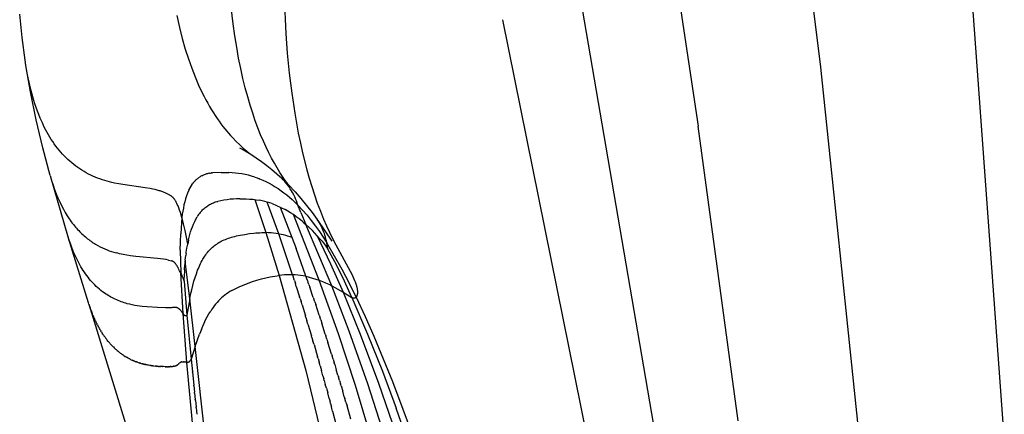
# Model space of a CAD drawing. Header units: millimetres. Extents: x 0 to 547, y 0 to 799.
# Tile 5 of 15: x 0 to 126, y 566 to 616. Entities that reach past the tile are written whole.
import ezdxf

# ---------------------------------------------------------------- set-up
doc = ezdxf.new("R2010")
doc.units = ezdxf.units.MM
doc.header["$MEASUREMENT"] = 0
doc.layers.add('Crea2D$visibili$tangenti', color=7, linetype='Continuous', true_color=0x000000)

msp = doc.modelspace()

# ---------------------------------------------------------------- linework, layer by layer
at = {"layer": 'Crea2D$visibili$tangenti'}
for p, q in [((96.72, 654.91), (102.25, 609.78)), ((81.06, 639.64), (86.69, 602.29)), ((69.7, 629.97), (81.59, 560.74)), ((121.26, 621.91), (125.64, 562.09)), ((33.94, 619.12), (34.19, 614.07)), ((27.48, 615.28), (27.09, 618.53)), ((0.62, 613.57), (0.32, 616.53)), ((20.31, 616.34), (20.65, 614.84)), ((74.21, 554.58), (61.81, 615.83)), ((20.65, 614.84), (21.01, 613.42)), ((27.7, 613.76), (27.48, 615.28)), ((34.19, 614.07), (34.38, 611.56)), ((1, 610.69), (0.62, 613.57)), ((21.01, 613.42), (21.39, 612.09)), ((27.94, 612.31), (27.7, 613.76)), ((21.39, 612.09), (21.8, 610.83)), ((28.19, 610.93), (27.94, 612.31)), ((34.38, 611.56), (34.63, 609.04)), ((1.15, 609.74), (1, 610.69)), ((21.8, 610.83), (22.21, 609.65)), ((28.46, 609.61), (28.19, 610.93)), ((1.69, 606.64), (1.06, 610.23)), ((1.32, 608.8), (1.15, 609.74)), ((22.21, 609.65), (22.65, 608.54)), ((28.74, 608.35), (28.46, 609.61)), ((102.25, 609.78), (106.94, 564.54)), ((1.51, 607.87), (1.32, 608.8)), ((1.73, 606.94), (1.51, 607.87)), ((22.65, 608.54), (23.1, 607.5)), ((29.04, 607.16), (28.74, 608.35)), ((34.63, 609.04), (34.95, 606.48)), ((2.43, 603.07), (1.69, 606.64)), ((1.98, 606.01), (1.73, 606.94)), ((23.1, 607.5), (23.55, 606.52)), ((29.34, 606.02), (29.04, 607.16)), ((2.12, 605.55), (1.98, 606.01)), ((2.26, 605.1), (2.12, 605.55)), ((23.55, 606.52), (23.79, 606.06)), ((23.79, 606.06), (24.02, 605.62)), ((24.02, 605.62), (24.26, 605.18)), ((29.66, 604.95), (29.34, 606.02)), ((34.95, 606.48), (35.33, 603.92)), ((2.41, 604.65), (2.26, 605.1)), ((2.58, 604.2), (2.41, 604.65)), ((2.75, 603.75), (2.58, 604.2)), ((24.26, 605.18), (24.49, 604.77)), ((24.49, 604.77), (24.73, 604.37)), ((24.73, 604.37), (24.97, 603.98)), ((29.98, 603.92), (29.66, 604.95)), ((3.26, 599.52), (2.43, 603.07)), ((2.93, 603.31), (2.75, 603.75)), ((3.21, 602.68), (2.93, 603.31)), ((24.97, 603.98), (25.22, 603.61)), ((25.22, 603.61), (25.46, 603.25)), ((25.46, 603.25), (25.7, 602.9)), ((25.7, 602.9), (25.94, 602.57)), ((30.31, 602.96), (29.98, 603.92)), ((30.65, 602.04), (30.31, 602.96)), ((35.33, 603.92), (35.78, 601.38)), ((3.35, 602.37), (3.21, 602.68)), ((3.5, 602.07), (3.35, 602.37)), ((3.66, 601.76), (3.5, 602.07)), ((3.82, 601.46), (3.66, 601.76)), ((25.94, 602.57), (26.18, 602.25)), ((26.18, 602.25), (26.43, 601.94)), ((26.43, 601.94), (26.67, 601.65)), ((26.67, 601.65), (26.91, 601.36)), ((30.99, 601.18), (30.65, 602.04)), ((91.75, 564.75), (86.69, 602.29)), ((3.99, 601.17), (3.82, 601.46)), ((4.16, 600.87), (3.99, 601.17)), ((4.34, 600.58), (4.16, 600.87)), ((4.53, 600.3), (4.34, 600.58)), ((4.72, 600.02), (4.53, 600.3)), ((26.91, 601.36), (27.15, 601.09)), ((27.15, 601.09), (27.39, 600.83)), ((27.39, 600.83), (27.86, 600.33)), ((27.86, 600.33), (28.32, 599.88)), ((31.34, 600.36), (30.99, 601.18)), ((31.69, 599.59), (31.34, 600.36)), ((35.78, 601.38), (36.05, 600.12)), ((4.21, 595.99), (3.26, 599.52)), ((4.92, 599.74), (4.72, 600.02)), ((5.13, 599.47), (4.92, 599.74)), ((5.34, 599.21), (5.13, 599.47)), ((5.56, 598.95), (5.34, 599.21)), ((28.29, 599.52), (29.01, 599.12)), ((28.32, 599.88), (28.78, 599.46)), ((28.78, 599.46), (29.22, 599.08)), ((29.01, 599.12), (29.72, 598.69)), ((29.22, 599.08), (29.65, 598.73)), ((32.04, 598.87), (31.69, 599.59)), ((36.05, 600.12), (36.33, 598.86)), ((5.79, 598.7), (5.56, 598.95)), ((6.01, 598.47), (5.79, 598.7)), ((6.24, 598.24), (6.01, 598.47)), ((6.47, 598.02), (6.24, 598.24)), ((6.71, 597.81), (6.47, 598.02)), ((6.95, 597.6), (6.71, 597.81)), ((29.72, 598.69), (30.42, 598.24)), ((30.42, 598.24), (31.11, 597.77)), ((31.11, 597.77), (31.77, 597.28)), ((32.39, 598.19), (32.04, 598.87)), ((32.74, 597.55), (32.39, 598.19)), ((36.33, 598.86), (36.87, 596.71)), ((7.2, 597.4), (6.95, 597.6)), ((7.45, 597.2), (7.2, 597.4)), ((7.71, 597.01), (7.45, 597.2)), ((7.97, 596.83), (7.71, 597.01)), ((8.24, 596.66), (7.97, 596.83)), ((8.52, 596.49), (8.24, 596.66)), ((31.77, 597.28), (32.42, 596.76)), ((32.42, 596.76), (33.06, 596.22)), ((33.09, 596.95), (32.74, 597.55)), ((33.44, 596.38), (33.09, 596.95)), ((36.87, 596.71), (37.17, 595.64)), ((4.21, 595.99), (4.39, 595.37)), ((6.45, 588.29), (4.27, 595.77)), ((4.39, 595.37), (4.58, 594.77)), ((8.79, 596.33), (8.52, 596.49)), ((9.07, 596.18), (8.79, 596.33)), ((9.36, 596.04), (9.07, 596.18)), ((9.65, 595.9), (9.36, 596.04)), ((9.94, 595.78), (9.65, 595.9)), ((10.24, 595.66), (9.94, 595.78)), ((10.54, 595.55), (10.24, 595.66)), ((10.84, 595.44), (10.54, 595.55)), ((11.14, 595.35), (10.84, 595.44)), ((11.45, 595.26), (11.14, 595.35)), ((11.76, 595.18), (11.45, 595.26)), ((22.56, 595.24), (22.6, 595.28)), ((22.62, 595.3), (22.6, 595.28)), ((22.62, 595.3), (22.68, 595.37)), ((22.68, 595.37), (22.75, 595.44)), ((22.75, 595.44), (22.83, 595.5)), ((22.83, 595.5), (22.9, 595.57)), ((22.9, 595.57), (22.98, 595.63)), ((22.98, 595.63), (23.06, 595.69)), ((23.06, 595.69), (23.14, 595.74)), ((23.14, 595.74), (23.22, 595.8)), ((23.29, 595.84), (23.22, 595.8)), ((23.37, 595.89), (23.29, 595.84)), ((23.45, 595.93), (23.37, 595.89)), ((23.52, 595.97), (23.45, 595.93)), ((23.6, 596), (23.52, 595.97)), ((23.6, 596), (23.61, 596)), ((23.7, 596.05), (23.61, 596)), ((23.8, 596.08), (23.7, 596.05)), ((23.91, 596.12), (23.8, 596.09)), ((23.8, 596.08), (23.8, 596.09)), ((24.01, 596.16), (23.91, 596.12)), ((24.11, 596.19), (24.01, 596.16)), ((24.22, 596.21), (24.11, 596.19)), ((24.33, 596.24), (24.22, 596.21)), ((24.47, 596.27), (24.33, 596.24)), ((24.33, 596.24), (24.33, 596.24)), ((24.47, 596.27), (24.61, 596.29)), ((24.61, 596.29), (24.75, 596.31)), ((24.76, 596.32), (24.75, 596.31)), ((24.76, 596.32), (24.88, 596.33)), ((25.95, 596.38), (24.88, 596.33)), ((25.95, 596.38), (26.45, 596.38)), ((26.45, 596.38), (26.94, 596.36)), ((27.36, 596.34), (26.94, 596.36)), ((27.78, 596.3), (27.36, 596.34)), ((28.19, 596.25), (27.78, 596.3)), ((28.61, 596.19), (28.19, 596.25)), ((29.02, 596.11), (28.61, 596.19)), ((29.43, 596.02), (29.02, 596.11)), ((29.84, 595.91), (29.43, 596.02)), ((30.24, 595.79), (29.84, 595.91)), ((30.24, 595.79), (30.53, 595.69)), ((30.53, 595.69), (30.53, 595.69)), ((30.53, 595.69), (30.82, 595.58)), ((30.84, 595.58), (30.82, 595.58)), ((30.84, 595.58), (31.25, 595.4)), ((31.25, 595.4), (31.66, 595.21)), ((33.06, 596.22), (33.67, 595.66)), ((33.78, 595.86), (33.44, 596.38)), ((33.87, 595.45), (33.67, 595.66)), ((34.11, 595.37), (33.78, 595.86)), ((33.79, 595.55), (34.59, 594.75)), ((34.07, 595.24), (33.87, 595.45)), ((34.45, 594.91), (34.11, 595.37)), ((37.17, 595.64), (37.49, 594.58)), ((4.58, 594.77), (4.77, 594.2)), ((4.77, 594.2), (4.98, 593.65)), ((12.07, 595.1), (11.76, 595.18)), ((12.38, 595.03), (12.07, 595.1)), ((12.92, 594.93), (12.38, 595.03)), ((13.45, 594.84), (12.92, 594.93)), ((16.3, 594.44), (13.45, 594.84)), ((16.94, 594.32), (16.3, 594.44)), ((17.25, 594.26), (16.94, 594.32)), ((17.57, 594.19), (17.25, 594.26)), ((17.81, 594.13), (17.57, 594.19)), ((18.06, 594.06), (17.81, 594.13)), ((18.18, 594.02), (18.06, 594.06)), ((18.3, 593.99), (18.18, 594.02)), ((21.85, 594.13), (21.7, 593.76)), ((21.85, 594.13), (22.31, 594.92)), ((22.32, 594.94), (22.31, 594.92)), ((22.32, 594.94), (22.36, 594.99)), ((22.36, 595), (22.4, 595.05)), ((22.36, 595), (22.36, 594.99)), ((22.46, 595.12), (22.4, 595.05)), ((22.52, 595.19), (22.46, 595.12)), ((22.52, 595.19), (22.56, 595.24)), ((22.56, 595.24), (22.56, 595.24)), ((31.66, 595.21), (32.06, 595.01)), ((32.06, 595.01), (32.46, 594.79)), ((32.46, 594.79), (32.84, 594.56)), ((32.84, 594.56), (33.22, 594.32)), ((33.22, 594.32), (33.59, 594.06)), ((33.59, 594.06), (33.96, 593.8)), ((34.25, 595.01), (34.07, 595.24)), ((34.43, 594.78), (34.25, 595.01)), ((34.6, 594.55), (34.43, 594.78)), ((34.59, 594.75), (35.37, 593.92)), ((34.76, 594.31), (34.6, 594.55)), ((34.92, 594.06), (34.76, 594.31)), ((35.06, 593.81), (34.92, 594.06)), ((37.49, 594.58), (37.83, 593.53)), ((4.98, 593.65), (5.19, 593.13)), ((5.19, 593.13), (5.42, 592.63)), ((18.43, 593.94), (18.3, 593.99)), ((18.55, 593.9), (18.43, 593.94)), ((18.64, 593.86), (18.55, 593.9)), ((18.73, 593.83), (18.64, 593.86)), ((18.82, 593.79), (18.73, 593.83)), ((18.91, 593.75), (18.82, 593.79)), ((19.17, 593.62), (18.91, 593.75)), ((19.43, 593.48), (19.17, 593.62)), ((19.49, 593.44), (19.43, 593.48)), ((19.55, 593.41), (19.49, 593.44)), ((19.58, 593.39), (19.55, 593.41)), ((19.61, 593.37), (19.58, 593.39)), ((19.64, 593.35), (19.61, 593.37)), ((19.67, 593.33), (19.64, 593.35)), ((19.69, 593.31), (19.67, 593.33)), ((19.72, 593.29), (19.69, 593.31)), ((19.74, 593.27), (19.72, 593.29)), ((19.77, 593.25), (19.74, 593.27)), ((19.79, 593.22), (19.77, 593.25)), ((19.81, 593.2), (19.79, 593.22)), ((19.84, 593.17), (19.81, 593.2)), ((19.87, 593.15), (19.84, 593.17)), ((19.9, 593.12), (19.87, 593.15)), ((19.92, 593.09), (19.9, 593.12)), ((19.95, 593.05), (19.92, 593.09)), ((19.98, 593.02), (19.95, 593.05)), ((20, 592.99), (19.98, 593.02)), ((20.02, 592.96), (20, 592.99)), ((20.07, 592.9), (20.02, 592.96)), ((20.11, 592.84), (20.07, 592.9)), ((20.15, 592.77), (20.11, 592.84)), ((20.19, 592.71), (20.15, 592.77)), ((21.44, 593.01), (21.33, 592.62)), ((21.57, 593.39), (21.44, 593.01)), ((21.7, 593.76), (21.57, 593.39)), ((25.93, 592.78), (25.53, 592.7)), ((26.32, 592.85), (25.93, 592.78)), ((26.72, 592.91), (26.32, 592.85)), ((27.12, 592.96), (26.72, 592.91)), ((27.52, 592.99), (27.12, 592.96)), ((27.92, 593.01), (27.52, 592.99)), ((28.33, 593.02), (27.92, 593.01)), ((28.33, 593.02), (28.75, 593.03)), ((28.75, 593.03), (29.16, 593.02)), ((29.16, 593.02), (29.58, 592.99)), ((29.58, 592.99), (30, 592.96)), ((30, 592.96), (30.42, 592.91)), ((30.24, 592.93), (31.65, 588.72)), ((30.42, 592.91), (30.83, 592.84)), ((31.17, 592.77), (30.83, 592.84)), ((31.51, 592.7), (31.17, 592.77)), ((33.96, 593.8), (34.31, 593.52)), ((34.31, 593.52), (34.65, 593.23)), ((34.65, 593.23), (34.99, 592.93)), ((35.37, 592.57), (34.99, 592.93)), ((35.2, 593.55), (35.06, 593.81)), ((35.32, 593.29), (35.2, 593.55)), ((35.44, 593.02), (35.32, 593.29)), ((35.37, 593.92), (36.12, 593.07)), ((35.55, 592.75), (35.44, 593.02)), ((35.65, 592.48), (35.55, 592.75)), ((36.12, 593.07), (36.84, 592.19)), ((37.83, 593.53), (38.2, 592.48)), ((5.42, 592.63), (5.65, 592.16)), ((5.65, 592.16), (5.88, 591.71)), ((5.88, 591.71), (6.12, 591.28)), ((20.24, 592.61), (20.19, 592.71)), ((20.29, 592.52), (20.24, 592.61)), ((20.34, 592.42), (20.29, 592.52)), ((20.38, 592.32), (20.34, 592.42)), ((20.48, 592.11), (20.38, 592.32)), ((20.56, 591.89), (20.48, 592.11)), ((20.67, 591.59), (20.56, 591.89)), ((20.78, 591.28), (20.67, 591.59)), ((21.15, 591.85), (21.08, 591.45)), ((21.23, 592.24), (21.15, 591.85)), ((21.33, 592.62), (21.23, 592.24)), ((23.4, 591.4), (23.49, 591.5)), ((23.49, 591.5), (23.59, 591.61)), ((23.59, 591.61), (23.69, 591.7)), ((23.69, 591.7), (23.8, 591.8)), ((23.8, 591.8), (23.9, 591.89)), ((23.9, 591.89), (24.01, 591.98)), ((24.01, 591.98), (24.13, 592.06)), ((24.13, 592.06), (24.25, 592.14)), ((24.25, 592.14), (24.36, 592.21)), ((24.36, 592.21), (24.49, 592.29)), ((24.49, 592.29), (24.61, 592.35)), ((24.61, 592.35), (24.74, 592.42)), ((24.74, 592.42), (24.87, 592.47)), ((24.87, 592.47), (25, 592.53)), ((25, 592.53), (25.13, 592.58)), ((25.13, 592.58), (25.26, 592.62)), ((25.26, 592.62), (25.4, 592.66)), ((25.4, 592.66), (25.53, 592.7)), ((31.84, 592.61), (31.51, 592.7)), ((32.15, 592.51), (31.84, 592.61)), ((33.29, 588.57), (31.84, 592.61)), ((32.45, 592.41), (32.15, 592.51)), ((32.45, 592.41), (34.11, 591.66)), ((33.49, 591.98), (35.5, 586.69)), ((34.47, 591.45), (34.11, 591.66)), ((35.74, 592.2), (35.37, 592.57)), ((35.74, 592.2), (35.65, 592.48)), ((36.12, 591.26), (35.74, 592.2)), ((35.74, 592.2), (36.33, 591.57)), ((36.33, 591.57), (36.89, 590.92)), ((36.84, 592.19), (37.53, 591.29)), ((38.2, 592.48), (38.59, 591.44)), ((6.12, 591.28), (6.37, 590.87)), ((6.37, 590.87), (6.63, 590.48)), ((6.63, 590.48), (6.76, 590.29)), ((6.76, 590.29), (6.89, 590.11)), ((20.97, 590.66), (20.78, 591.28)), ((20.97, 590.66), (20.81, 588.58)), ((21.02, 591.06), (20.97, 590.66)), ((21.19, 589.82), (20.97, 590.66)), ((21.08, 591.45), (21.02, 591.06)), ((22.6, 590.12), (22.76, 590.43)), ((22.76, 590.43), (22.92, 590.74)), ((23.01, 590.88), (22.92, 590.74)), ((23.1, 591.02), (23.01, 590.88)), ((23.19, 591.15), (23.1, 591.02)), ((23.29, 591.27), (23.19, 591.15)), ((23.4, 591.4), (23.29, 591.27)), ((34.81, 591.24), (34.47, 591.45)), ((35.15, 591.01), (34.81, 591.24)), ((35.53, 590.74), (35.15, 591.01)), ((38.45, 582.67), (35.15, 591.01)), ((35.9, 590.47), (35.53, 590.74)), ((36.26, 590.18), (35.9, 590.47)), ((36.12, 591.26), (36.74, 589.77)), ((36.89, 590.92), (37.43, 590.25)), ((37.43, 590.25), (37.96, 589.56)), ((37.53, 591.29), (38.2, 590.38)), ((38.34, 590.17), (38.2, 590.38)), ((38.27, 590.28), (40.04, 587.65)), ((38.59, 591.44), (39, 590.42)), ((39, 590.42), (39.36, 589.59)), ((6.89, 590.11), (7.02, 589.93)), ((7.02, 589.93), (7.15, 589.76)), ((7.15, 589.76), (7.29, 589.6)), ((7.29, 589.6), (7.42, 589.43)), ((7.42, 589.43), (7.56, 589.28)), ((7.56, 589.28), (7.69, 589.12)), ((7.69, 589.12), (7.83, 588.98)), ((21.39, 588.98), (21.19, 589.82)), ((22.08, 588.8), (22.2, 589.14)), ((22.2, 589.14), (22.32, 589.47)), ((22.32, 589.47), (22.45, 589.8)), ((22.45, 589.8), (22.6, 590.12)), ((36.26, 590.18), (36.5, 589.98)), ((36.5, 589.98), (36.74, 589.77)), ((40.05, 581.96), (36.74, 589.77)), ((36.74, 589.77), (37.16, 589.39)), ((37.16, 589.39), (37.57, 588.99)), ((37.96, 589.56), (38.46, 588.86)), ((38.47, 589.96), (38.34, 590.17)), ((38.59, 589.75), (38.47, 589.96)), ((38.71, 589.53), (38.59, 589.75)), ((38.82, 589.3), (38.71, 589.53)), ((38.92, 589.08), (38.82, 589.3)), ((39.01, 588.85), (38.92, 589.08)), ((39.36, 589.59), (39.74, 588.77)), ((6.62, 587.75), (6.45, 588.29)), ((9.08, 579.8), (6.49, 588.14)), ((6.81, 587.21), (6.62, 587.75)), ((7.83, 588.98), (7.97, 588.83)), ((7.97, 588.83), (8.11, 588.69)), ((8.11, 588.69), (8.25, 588.56)), ((8.25, 588.56), (8.39, 588.43)), ((8.39, 588.43), (8.54, 588.3)), ((8.54, 588.3), (8.68, 588.18)), ((8.68, 588.18), (8.82, 588.06)), ((8.82, 588.06), (8.96, 587.94)), ((8.96, 587.94), (9.11, 587.83)), ((9.11, 587.83), (9.25, 587.73)), ((20.77, 587.53), (20.81, 588.58)), ((21.56, 588.13), (21.39, 588.98)), ((21.71, 587.27), (21.56, 588.13)), ((21.82, 587.78), (21.71, 587.27)), ((21.82, 587.78), (21.89, 588.13)), ((21.89, 588.13), (21.98, 588.47)), ((21.98, 588.47), (22.08, 588.8)), ((26.15, 587.7), (26.33, 587.78)), ((26.33, 587.78), (26.51, 587.86)), ((26.51, 587.86), (26.7, 587.93)), ((26.7, 587.93), (26.89, 588)), ((26.89, 588), (27.08, 588.06)), ((27.08, 588.06), (27.27, 588.12)), ((27.27, 588.12), (27.46, 588.17)), ((27.46, 588.17), (27.7, 588.23)), ((27.7, 588.23), (27.93, 588.29)), ((27.93, 588.29), (28.4, 588.39)), ((28.4, 588.39), (28.99, 588.5)), ((28.99, 588.5), (29.59, 588.59)), ((29.59, 588.59), (30.11, 588.65)), ((30.11, 588.65), (30.36, 588.68)), ((30.36, 588.68), (30.62, 588.7)), ((30.62, 588.7), (30.88, 588.71)), ((30.88, 588.71), (31.14, 588.72)), ((31.14, 588.72), (31.4, 588.72)), ((31.4, 588.72), (31.65, 588.72)), ((31.98, 588.71), (31.65, 588.72)), ((31.65, 588.72), (33.35, 583.26)), ((32.31, 588.69), (31.98, 588.71)), ((32.64, 588.66), (32.31, 588.69)), ((32.97, 588.62), (32.64, 588.66)), ((33.29, 588.57), (32.97, 588.62)), ((33.29, 588.57), (33.58, 588.52)), ((35.05, 583.35), (33.29, 588.57)), ((33.58, 588.52), (33.86, 588.46)), ((33.86, 588.46), (34.14, 588.39)), ((34.14, 588.39), (34.42, 588.32)), ((34.42, 588.32), (34.69, 588.23)), ((34.69, 588.23), (34.97, 588.14)), ((37.89, 588.66), (37.57, 588.99)), ((38.19, 588.33), (37.89, 588.66)), ((38.19, 588.33), (39.88, 584.76)), ((38.5, 587.97), (38.19, 588.33)), ((38.46, 588.86), (38.94, 588.15)), ((38.8, 587.61), (38.5, 587.97)), ((38.94, 588.15), (39.4, 587.42)), ((39.1, 588.62), (39.01, 588.85)), ((39.17, 588.38), (39.1, 588.62)), ((39.24, 588.14), (39.17, 588.38)), ((39.3, 587.9), (39.24, 588.14)), ((39.36, 587.66), (39.3, 587.9)), ((39.74, 588.77), (40.13, 587.95)), ((40.13, 587.95), (40.54, 587.15)), ((7.01, 586.68), (6.81, 587.21)), ((7.22, 586.15), (7.01, 586.68)), ((9.25, 587.73), (9.4, 587.62)), ((9.4, 587.62), (9.54, 587.52)), ((9.54, 587.52), (9.69, 587.43)), ((9.69, 587.43), (9.83, 587.33)), ((9.83, 587.33), (9.98, 587.24)), ((9.98, 587.24), (10.27, 587.08)), ((10.27, 587.08), (10.56, 586.92)), ((10.56, 586.92), (10.86, 586.78)), ((10.86, 586.78), (11.15, 586.65)), ((11.15, 586.65), (11.44, 586.53)), ((11.44, 586.53), (11.73, 586.42)), ((20.76, 586.47), (20.77, 587.53)), ((21.52, 586.21), (21.61, 586.74)), ((21.61, 586.74), (21.71, 587.27)), ((24.48, 586.48), (24.6, 586.61)), ((24.6, 586.61), (24.73, 586.74)), ((24.73, 586.74), (24.86, 586.86)), ((24.86, 586.86), (24.99, 586.97)), ((24.99, 586.97), (25.12, 587.07)), ((25.12, 587.07), (25.26, 587.18)), ((25.26, 587.18), (25.4, 587.27)), ((25.4, 587.27), (25.54, 587.37)), ((25.54, 587.37), (25.68, 587.45)), ((25.68, 587.45), (25.83, 587.53)), ((25.83, 587.53), (25.97, 587.61)), ((25.97, 587.61), (26.15, 587.7)), ((36.76, 583.16), (35.5, 586.69)), ((38.8, 587.61), (39.18, 587.13)), ((39.18, 587.13), (39.55, 586.63)), ((39.4, 587.42), (39.36, 587.66)), ((40.41, 585.73), (39.4, 587.42)), ((39.55, 586.63), (39.4, 587.42)), ((40.63, 584.6), (39.55, 586.63)), ((40.54, 587.15), (42.37, 583.83)), ((7.45, 585.63), (7.22, 586.15)), ((7.58, 585.37), (7.45, 585.63)), ((7.71, 585.12), (7.58, 585.37)), ((11.73, 586.42), (12.01, 586.32)), ((12.01, 586.32), (12.3, 586.23)), ((12.3, 586.23), (12.58, 586.15)), ((12.81, 586.09), (12.58, 586.15)), ((13.03, 586.03), (12.81, 586.09)), ((13.26, 585.98), (13.03, 586.03)), ((13.49, 585.93), (13.26, 585.98)), ((13.96, 585.85), (13.49, 585.93)), ((14.42, 585.78), (13.96, 585.85)), ((15.09, 585.7), (14.42, 585.78)), ((17.86, 585.44), (15.09, 585.7)), ((18.25, 585.4), (17.86, 585.44)), ((18.63, 585.34), (18.25, 585.4)), ((18.96, 585.29), (18.63, 585.34)), ((19.25, 585.23), (18.96, 585.29)), ((20.76, 586.47), (20.77, 585.02)), ((21.4, 585.22), (21.47, 585.79)), ((21.51, 586.07), (21.47, 585.79)), ((21.51, 586.07), (21.52, 586.21)), ((21.52, 586.21), (21.52, 586.21)), ((23.55, 585.17), (23.63, 585.32)), ((23.63, 585.32), (23.71, 585.46)), ((23.71, 585.46), (23.8, 585.6)), ((23.8, 585.6), (23.89, 585.74)), ((23.89, 585.74), (24, 585.9)), ((24, 585.9), (24.11, 586.05)), ((24.11, 586.05), (24.23, 586.2)), ((24.23, 586.2), (24.36, 586.35)), ((24.36, 586.35), (24.48, 586.48)), ((41.37, 584.01), (40.41, 585.73)), ((7.84, 584.86), (7.71, 585.12)), ((7.97, 584.62), (7.84, 584.86)), ((8.12, 584.37), (7.97, 584.62)), ((8.27, 584.12), (8.12, 584.37)), ((8.41, 583.9), (8.27, 584.12)), ((19.25, 585.23), (19.63, 585.14)), ((19.67, 585.12), (19.63, 585.14)), ((19.69, 585.12), (19.67, 585.12)), ((19.71, 585.11), (19.69, 585.12)), ((19.73, 585.1), (19.71, 585.11)), ((19.75, 585.09), (19.73, 585.1)), ((19.76, 585.08), (19.75, 585.09)), ((19.78, 585.07), (19.76, 585.08)), ((19.8, 585.06), (19.78, 585.07)), ((19.82, 585.05), (19.8, 585.06)), ((19.84, 585.04), (19.82, 585.05)), ((19.86, 585.03), (19.84, 585.04)), ((19.88, 585.02), (19.86, 585.03)), ((19.9, 585), (19.88, 585.02)), ((19.93, 584.99), (19.9, 585)), ((19.95, 584.97), (19.93, 584.99)), ((19.97, 584.96), (19.95, 584.97)), ((19.99, 584.94), (19.97, 584.96)), ((20.01, 584.92), (19.99, 584.94)), ((20.03, 584.9), (20.01, 584.92)), ((20.05, 584.88), (20.03, 584.9)), ((20.07, 584.86), (20.05, 584.88)), ((20.1, 584.84), (20.07, 584.86)), ((20.12, 584.81), (20.1, 584.84)), ((20.14, 584.79), (20.12, 584.81)), ((20.16, 584.76), (20.14, 584.79)), ((20.18, 584.73), (20.16, 584.76)), ((20.21, 584.71), (20.18, 584.73)), ((20.23, 584.68), (20.21, 584.71)), ((20.25, 584.64), (20.23, 584.68)), ((20.3, 584.58), (20.25, 584.64)), ((20.33, 584.53), (20.3, 584.58)), ((20.36, 584.48), (20.33, 584.53)), ((20.42, 584.37), (20.36, 584.48)), ((20.49, 584.26), (20.42, 584.37)), ((20.55, 584.13), (20.49, 584.26)), ((20.68, 583.87), (20.55, 584.13)), ((20.77, 585.02), (20.81, 583.58)), ((21.3, 584), (21.26, 583.03)), ((21.3, 584), (21.35, 584.62)), ((21.39, 585.07), (21.35, 584.62)), ((21.4, 585.22), (21.39, 585.07)), ((21.96, 580.29), (21.39, 585.07)), ((22.97, 583.93), (23.06, 584.15)), ((23.06, 584.15), (23.16, 584.37)), ((23.16, 584.37), (23.25, 584.57)), ((23.25, 584.57), (23.34, 584.78)), ((23.34, 584.78), (23.44, 584.97)), ((23.44, 584.97), (23.55, 585.17)), ((39.88, 584.76), (41.48, 581.15)), ((41.65, 582.53), (40.63, 584.6)), ((42.29, 582.26), (41.37, 584.01)), ((8.55, 583.68), (8.41, 583.9)), ((8.7, 583.47), (8.55, 583.68)), ((8.86, 583.26), (8.7, 583.47)), ((9.02, 583.05), (8.86, 583.26)), ((9.18, 582.84), (9.02, 583.05)), ((9.35, 582.64), (9.18, 582.84)), ((20.81, 583.58), (20.68, 583.87)), ((20.81, 583.58), (20.95, 583.27)), ((21.11, 578.42), (20.81, 583.58)), ((21.08, 582.95), (20.95, 583.27)), ((21.08, 582.95), (21.16, 582.73)), ((21.16, 582.73), (21.24, 582.52)), ((21.24, 582.52), (21.26, 583.03)), ((22.5, 582.53), (22.65, 583.01)), ((22.65, 583.01), (22.81, 583.49)), ((22.81, 583.49), (22.97, 583.93)), ((30.52, 582.67), (31.08, 582.82)), ((31.08, 582.82), (31.64, 582.96)), ((31.64, 582.96), (32.21, 583.08)), ((32.21, 583.08), (32.78, 583.18)), ((32.78, 583.18), (33.35, 583.26)), ((33.69, 583.3), (33.35, 583.26)), ((33.35, 583.26), (36.72, 571.17)), ((34.03, 583.33), (33.69, 583.3)), ((34.37, 583.34), (34.03, 583.33)), ((34.71, 583.35), (34.37, 583.34)), ((35.05, 583.35), (34.71, 583.35)), ((35.4, 583.33), (35.05, 583.35)), ((35.05, 583.35), (35.23, 582.8)), ((35.29, 582.62), (35.23, 582.8)), ((35.74, 583.31), (35.4, 583.33)), ((36.08, 583.27), (35.74, 583.31)), ((36.42, 583.22), (36.08, 583.27)), ((36.76, 583.16), (36.42, 583.22)), ((36.94, 582.64), (36.76, 583.16)), ((36.76, 583.16), (38.45, 582.67)), ((42.37, 583.83), (42.62, 583.34)), ((42.62, 583.34), (42.81, 582.93)), ((42.81, 582.93), (42.95, 582.63)), ((9.52, 582.44), (9.35, 582.64)), ((9.7, 582.25), (9.52, 582.44)), ((9.88, 582.06), (9.7, 582.25)), ((10.07, 581.88), (9.88, 582.06)), ((10.26, 581.7), (10.07, 581.88)), ((10.46, 581.53), (10.26, 581.7)), ((10.66, 581.37), (10.46, 581.53)), ((21.24, 582.52), (21.61, 578.2)), ((22.21, 581.42), (22.35, 581.98)), ((22.35, 581.98), (22.5, 582.53)), ((27.31, 581.35), (27.82, 581.62)), ((27.82, 581.62), (28.35, 581.86)), ((28.35, 581.86), (28.88, 582.09)), ((28.88, 582.09), (29.42, 582.3)), ((29.42, 582.3), (29.97, 582.49)), ((29.97, 582.49), (30.52, 582.67)), ((35.29, 582.62), (35.41, 582.25)), ((35.53, 581.87), (35.41, 582.25)), ((35.53, 581.87), (35.95, 580.53)), ((36.94, 582.64), (37, 582.47)), ((37.13, 582.12), (37, 582.47)), ((37.13, 582.12), (37.25, 581.76)), ((37.68, 580.48), (37.25, 581.76)), ((40.89, 575.85), (38.45, 582.67)), ((38.45, 582.67), (38.86, 582.51)), ((38.86, 582.51), (39.26, 582.34)), ((39.26, 582.34), (39.66, 582.16)), ((39.66, 582.16), (40.05, 581.96)), ((42.27, 576.18), (40.05, 581.96)), ((40.05, 581.96), (41.48, 581.15)), ((42.61, 580.44), (41.65, 582.53)), ((43.15, 580.49), (42.29, 582.26)), ((42.95, 582.63), (43.01, 582.47)), ((43.01, 582.47), (43.07, 582.31)), ((43.07, 582.31), (43.12, 582.19)), ((43.12, 582.19), (43.16, 582.06)), ((43.16, 582.06), (43.18, 582)), ((43.18, 582), (43.19, 581.93)), ((43.19, 581.93), (43.21, 581.87)), ((43.21, 581.87), (43.23, 581.8)), ((43.23, 581.8), (43.24, 581.72)), ((43.24, 581.72), (43.26, 581.63)), ((43.26, 581.63), (43.29, 581.45)), ((10.87, 581.2), (10.66, 581.37)), ((11.08, 581.05), (10.87, 581.2)), ((11.25, 580.93), (11.08, 581.05)), ((11.42, 580.82), (11.25, 580.93)), ((11.59, 580.71), (11.42, 580.82)), ((11.77, 580.61), (11.59, 580.71)), ((11.94, 580.51), (11.77, 580.61)), ((12.12, 580.41), (11.94, 580.51)), ((12.3, 580.32), (12.12, 580.41)), ((12.49, 580.23), (12.3, 580.32)), ((12.67, 580.15), (12.49, 580.23)), ((21.96, 580.29), (21.61, 578.2)), ((21.96, 580.29), (22.08, 580.85)), ((22.67, 574.2), (21.96, 580.29)), ((22.08, 580.85), (22.21, 581.42)), ((26.01, 580.4), (25.81, 580.21)), ((26.21, 580.57), (26.01, 580.4)), ((26.42, 580.74), (26.21, 580.57)), ((26.63, 580.91), (26.42, 580.74)), ((26.85, 581.06), (26.63, 580.91)), ((27.08, 581.21), (26.85, 581.06)), ((27.31, 581.35), (27.08, 581.21)), ((36.01, 580.33), (35.95, 580.53)), ((36.01, 580.33), (36.13, 579.94)), ((37.68, 580.48), (37.74, 580.3)), ((37.87, 579.92), (37.74, 580.3)), ((41.48, 581.15), (43.66, 575.81)), ((41.48, 581.15), (42.61, 580.44)), ((42.63, 580.43), (42.61, 580.44)), ((42.61, 580.44), (44.61, 575.79)), ((42.64, 580.42), (42.63, 580.43)), ((42.65, 580.41), (42.64, 580.42)), ((42.66, 580.41), (42.65, 580.41)), ((42.68, 580.4), (42.66, 580.41)), ((42.69, 580.39), (42.68, 580.4)), ((42.7, 580.39), (42.69, 580.39)), ((42.72, 580.38), (42.7, 580.39)), ((42.73, 580.38), (42.72, 580.38)), ((42.75, 580.38), (42.73, 580.38)), ((42.76, 580.37), (42.75, 580.38)), ((42.78, 580.37), (42.76, 580.37)), ((42.79, 580.37), (42.78, 580.37)), ((42.8, 580.36), (42.79, 580.37)), ((42.82, 580.36), (42.8, 580.36)), ((42.83, 580.36), (42.82, 580.36)), ((42.85, 580.36), (42.83, 580.36)), ((42.86, 580.36), (42.85, 580.36)), ((42.88, 580.36), (42.86, 580.36)), ((42.89, 580.36), (42.88, 580.36)), ((42.91, 580.37), (42.89, 580.36)), ((42.92, 580.37), (42.91, 580.37)), ((42.94, 580.37), (42.92, 580.37)), ((42.95, 580.37), (42.94, 580.37)), ((42.96, 580.38), (42.95, 580.37)), ((42.98, 580.38), (42.96, 580.38)), ((42.99, 580.39), (42.98, 580.38)), ((43.01, 580.39), (42.99, 580.39)), ((43.02, 580.4), (43.01, 580.39)), ((43.03, 580.4), (43.02, 580.4)), ((43.05, 580.41), (43.03, 580.4)), ((43.06, 580.42), (43.05, 580.41)), ((43.07, 580.42), (43.06, 580.42)), ((43.08, 580.43), (43.07, 580.42)), ((43.1, 580.44), (43.08, 580.43)), ((43.11, 580.45), (43.1, 580.44)), ((43.12, 580.46), (43.11, 580.45)), ((43.13, 580.47), (43.12, 580.46)), ((43.14, 580.48), (43.13, 580.47)), ((43.15, 580.49), (43.14, 580.48)), ((43.16, 580.51), (43.15, 580.49)), ((43.15, 580.49), (44.29, 578.02)), ((43.17, 580.53), (43.16, 580.51)), ((43.19, 580.55), (43.17, 580.53)), ((43.2, 580.57), (43.19, 580.55)), ((43.21, 580.61), (43.2, 580.59)), ((43.2, 580.59), (43.2, 580.57)), ((43.22, 580.63), (43.21, 580.61)), ((43.23, 580.65), (43.22, 580.63)), ((43.24, 580.67), (43.23, 580.65)), ((43.25, 580.69), (43.24, 580.67)), ((43.26, 580.74), (43.25, 580.71)), ((43.25, 580.71), (43.25, 580.69)), ((43.27, 580.78), (43.26, 580.74)), ((43.28, 580.82), (43.27, 580.78)), ((43.29, 580.87), (43.28, 580.82)), ((43.29, 581.45), (43.3, 581.35)), ((43.3, 580.93), (43.29, 580.87)), ((43.3, 581.35), (43.31, 581.32)), ((43.31, 580.98), (43.3, 580.93)), ((43.31, 581.32), (43.31, 581.29)), ((43.31, 581.29), (43.31, 581.26)), ((43.31, 581.26), (43.31, 581.23)), ((43.31, 581.23), (43.32, 581.18)), ((43.32, 581.13), (43.31, 581.08)), ((43.31, 581.08), (43.31, 581.03)), ((43.31, 581.03), (43.31, 581)), ((43.31, 581), (43.31, 580.98)), ((43.32, 581.18), (43.32, 581.13)), ((9.14, 579.61), (9.08, 579.8)), ((9.14, 579.61), (9.17, 579.52)), ((18.38, 549.54), (9.16, 579.56)), ((9.21, 579.4), (9.17, 579.52)), ((9.21, 579.4), (9.22, 579.39)), ((9.28, 579.19), (9.22, 579.39)), ((9.28, 579.19), (9.31, 579.12)), ((9.42, 578.79), (9.31, 579.12)), ((12.86, 580.07), (12.67, 580.15)), ((13.05, 579.99), (12.86, 580.07)), ((13.24, 579.92), (13.05, 579.99)), ((13.43, 579.85), (13.24, 579.92)), ((13.63, 579.78), (13.43, 579.85)), ((13.82, 579.72), (13.63, 579.78)), ((14.02, 579.67), (13.82, 579.72)), ((14.33, 579.59), (14.02, 579.67)), ((14.65, 579.52), (14.33, 579.59)), ((14.96, 579.46), (14.65, 579.52)), ((15.28, 579.4), (14.96, 579.46)), ((15.6, 579.36), (15.28, 579.4)), ((15.92, 579.32), (15.6, 579.36)), ((16.56, 579.26), (15.92, 579.32)), ((17.88, 579.18), (16.56, 579.26)), ((18.88, 579.14), (17.88, 579.18)), ((19.15, 579.13), (18.88, 579.14)), ((19.28, 579.13), (19.15, 579.13)), ((19.41, 579.14), (19.28, 579.13)), ((19.52, 579.15), (19.41, 579.14)), ((19.63, 579.15), (19.52, 579.15)), ((19.75, 579.17), (19.63, 579.15)), ((19.96, 579.2), (19.75, 579.17)), ((19.99, 579.2), (19.96, 579.2)), ((20.02, 579.2), (19.99, 579.2)), ((20.05, 579.2), (20.02, 579.2)), ((20.07, 579.2), (20.05, 579.2)), ((20.1, 579.2), (20.07, 579.2)), ((20.12, 579.2), (20.1, 579.2)), ((20.15, 579.2), (20.12, 579.2)), ((20.17, 579.2), (20.15, 579.2)), ((20.19, 579.2), (20.17, 579.2)), ((20.2, 579.2), (20.19, 579.2)), ((20.21, 579.2), (20.2, 579.2)), ((20.23, 579.19), (20.21, 579.2)), ((20.24, 579.19), (20.23, 579.19)), ((20.25, 579.19), (20.24, 579.19)), ((20.26, 579.19), (20.25, 579.19)), ((20.27, 579.18), (20.26, 579.19)), ((20.29, 579.18), (20.27, 579.18)), ((20.3, 579.18), (20.29, 579.18)), ((20.31, 579.17), (20.3, 579.18)), ((20.32, 579.17), (20.31, 579.17)), ((20.35, 579.16), (20.32, 579.17)), ((20.37, 579.15), (20.35, 579.16)), ((20.39, 579.14), (20.37, 579.15)), ((20.42, 579.13), (20.39, 579.14)), ((20.43, 579.12), (20.42, 579.13)), ((20.44, 579.11), (20.43, 579.12)), ((20.46, 579.11), (20.44, 579.11)), ((20.47, 579.1), (20.46, 579.11)), ((20.49, 579.09), (20.47, 579.1)), ((20.5, 579.08), (20.49, 579.09)), ((20.53, 579.06), (20.5, 579.08)), ((20.55, 579.05), (20.53, 579.06)), ((20.58, 579.03), (20.55, 579.05)), ((20.6, 579.01), (20.58, 579.03)), ((20.63, 578.99), (20.6, 579.01)), ((20.66, 578.96), (20.63, 578.99)), ((24.78, 578.97), (24.63, 578.74)), ((24.93, 579.19), (24.78, 578.97)), ((25.09, 579.41), (24.93, 579.19)), ((25.26, 579.62), (25.09, 579.41)), ((25.44, 579.82), (25.26, 579.62)), ((25.62, 580.02), (25.44, 579.82)), ((25.81, 580.21), (25.62, 580.02)), ((36.26, 579.54), (36.13, 579.94)), ((36.26, 579.54), (36.7, 578.12)), ((37.87, 579.92), (38, 579.55)), ((38.44, 578.19), (38, 579.55)), ((9.42, 578.79), (9.45, 578.73)), ((9.5, 578.6), (9.45, 578.73)), ((9.5, 578.6), (9.54, 578.48)), ((9.57, 578.4), (9.54, 578.48)), ((9.57, 578.4), (9.59, 578.36)), ((9.65, 578.21), (9.59, 578.36)), ((9.65, 578.21), (9.69, 578.12)), ((9.73, 578.03), (9.69, 578.12)), ((9.73, 578.03), (9.74, 578)), ((9.81, 577.85), (9.74, 578)), ((9.81, 577.85), (9.84, 577.77)), ((9.89, 577.67), (9.84, 577.77)), ((20.69, 578.93), (20.66, 578.96)), ((20.72, 578.9), (20.69, 578.93)), ((20.75, 578.87), (20.72, 578.9)), ((20.78, 578.84), (20.75, 578.87)), ((20.81, 578.81), (20.78, 578.84)), ((20.86, 578.74), (20.81, 578.81)), ((20.92, 578.67), (20.86, 578.74)), ((20.99, 578.59), (20.92, 578.67)), ((21.11, 578.42), (20.99, 578.59)), ((21.11, 578.42), (21.11, 578.41)), ((21.61, 572.2), (21.11, 578.42)), ((21.11, 578.41), (21.12, 578.4)), ((21.12, 578.4), (21.12, 578.39)), ((21.12, 578.39), (21.13, 578.37)), ((21.13, 578.37), (21.13, 578.36)), ((21.13, 578.36), (21.14, 578.35)), ((21.14, 578.35), (21.15, 578.34)), ((21.15, 578.34), (21.15, 578.33)), ((21.15, 578.33), (21.16, 578.32)), ((21.16, 578.32), (21.17, 578.31)), ((21.17, 578.31), (21.18, 578.3)), ((21.18, 578.3), (21.18, 578.29)), ((21.18, 578.29), (21.19, 578.28)), ((21.19, 578.28), (21.2, 578.27)), ((21.2, 578.27), (21.21, 578.26)), ((21.21, 578.26), (21.22, 578.25)), ((21.22, 578.25), (21.23, 578.25)), ((21.23, 578.25), (21.24, 578.24)), ((21.24, 578.24), (21.25, 578.23)), ((21.25, 578.23), (21.26, 578.22)), ((21.26, 578.22), (21.27, 578.22)), ((21.27, 578.22), (21.28, 578.21)), ((21.28, 578.21), (21.29, 578.2)), ((21.29, 578.2), (21.3, 578.2)), ((21.3, 578.2), (21.32, 578.19)), ((21.32, 578.19), (21.33, 578.19)), ((21.33, 578.19), (21.34, 578.19)), ((21.34, 578.19), (21.35, 578.18)), ((21.35, 578.18), (21.36, 578.18)), ((21.36, 578.18), (21.38, 578.17)), ((21.38, 578.17), (21.39, 578.17)), ((21.39, 578.17), (21.4, 578.17)), ((21.4, 578.17), (21.41, 578.17)), ((21.41, 578.17), (21.43, 578.17)), ((21.43, 578.17), (21.44, 578.17)), ((21.44, 578.17), (21.45, 578.17)), ((21.45, 578.17), (21.47, 578.17)), ((21.47, 578.17), (21.48, 578.17)), ((21.48, 578.17), (21.49, 578.17)), ((21.49, 578.17), (21.5, 578.17)), ((21.5, 578.17), (21.52, 578.17)), ((21.52, 578.17), (21.53, 578.17)), ((21.53, 578.17), (21.54, 578.17)), ((21.54, 578.17), (21.55, 578.18)), ((21.55, 578.18), (21.57, 578.18)), ((21.57, 578.18), (21.58, 578.18)), ((21.58, 578.18), (21.59, 578.19)), ((21.59, 578.19), (21.6, 578.19)), ((21.6, 578.19), (21.61, 578.2)), ((21.61, 578.2), (22.15, 572.62)), ((23.99, 577.6), (24.19, 577.99)), ((24.19, 577.99), (24.41, 578.37)), ((24.41, 578.37), (24.63, 578.74)), ((36.76, 577.91), (36.7, 578.12)), ((36.76, 577.91), (36.88, 577.49)), ((38.44, 578.19), (38.51, 578)), ((38.64, 577.6), (38.51, 578)), ((44.29, 578.02), (45.39, 575.54)), ((9.89, 577.67), (9.89, 577.66)), ((9.97, 577.5), (9.89, 577.66)), ((9.97, 577.5), (10, 577.43)), ((10.05, 577.32), (10, 577.43)), ((10.05, 577.32), (10.05, 577.32)), ((10.13, 577.16), (10.05, 577.32)), ((10.13, 577.16), (10.15, 577.11)), ((10.21, 576.99), (10.15, 577.11)), ((10.21, 576.99), (10.26, 576.9)), ((10.3, 576.83), (10.26, 576.9)), ((10.3, 576.83), (10.32, 576.8)), ((10.38, 576.67), (10.32, 576.8)), ((10.38, 576.67), (10.43, 576.59)), ((10.47, 576.52), (10.43, 576.59)), ((10.47, 576.52), (10.48, 576.5)), ((10.56, 576.37), (10.48, 576.5)), ((23.45, 576.4), (23.62, 576.8)), ((23.62, 576.8), (23.8, 577.2)), ((23.8, 577.2), (23.99, 577.6)), ((37.01, 577.07), (36.88, 577.49)), ((37.01, 577.07), (37.46, 575.57)), ((38.64, 577.6), (38.77, 577.2)), ((39.22, 575.78), (38.77, 577.2)), ((10.56, 576.37), (10.59, 576.3)), ((10.64, 576.22), (10.59, 576.3)), ((10.64, 576.22), (10.65, 576.21)), ((10.73, 576.08), (10.65, 576.21)), ((10.73, 576.08), (10.77, 576.02)), ((10.82, 575.94), (10.77, 576.02)), ((10.82, 575.94), (10.82, 575.93)), ((10.91, 575.8), (10.82, 575.93)), ((10.91, 575.8), (10.94, 575.76)), ((11, 575.66), (10.94, 575.76)), ((11, 575.66), (11.06, 575.58)), ((11.09, 575.53), (11.06, 575.58)), ((11.09, 575.53), (11.11, 575.5)), ((11.19, 575.4), (11.11, 575.5)), ((11.19, 575.4), (11.23, 575.33)), ((11.28, 575.27), (11.23, 575.33)), ((11.28, 575.27), (11.29, 575.25)), ((11.37, 575.15), (11.29, 575.25)), ((22.67, 574.2), (23.21, 575.78)), ((23.45, 576.4), (23.21, 575.78)), ((37.52, 575.35), (37.46, 575.57)), ((37.52, 575.36), (37.65, 574.92)), ((39.22, 575.78), (39.29, 575.57)), ((39.42, 575.16), (39.29, 575.57)), ((43.05, 569.27), (40.89, 575.85)), ((44.63, 569.46), (42.27, 576.18)), ((43.66, 575.81), (45.99, 569.55)), ((44.61, 575.79), (46.49, 571.09)), ((45.39, 575.54), (47.76, 569.76)), ((11.37, 575.15), (11.41, 575.1)), ((11.47, 575.03), (11.41, 575.1)), ((11.47, 575.03), (11.47, 575.02)), ((11.56, 574.91), (11.47, 575.02)), ((11.56, 574.91), (11.6, 574.87)), ((11.66, 574.8), (11.6, 574.87)), ((11.66, 574.8), (11.66, 574.79)), ((11.75, 574.68), (11.66, 574.79)), ((11.75, 574.68), (11.78, 574.65)), ((11.85, 574.58), (11.78, 574.65)), ((11.85, 574.58), (11.9, 574.51)), ((11.94, 574.47), (11.9, 574.51)), ((11.94, 574.47), (11.97, 574.44)), ((12.04, 574.36), (11.97, 574.44)), ((12.04, 574.36), (12.09, 574.31)), ((12.14, 574.26), (12.09, 574.31)), ((12.14, 574.26), (12.22, 574.18)), ((12.24, 574.16), (12.22, 574.18)), ((12.24, 574.16), (12.34, 574.06)), ((12.43, 573.98), (12.34, 574.06)), ((12.43, 573.98), (12.47, 573.94)), ((22.67, 574.2), (22.15, 572.62)), ((25.18, 551.17), (22.67, 574.2)), ((37.78, 574.48), (37.65, 574.92)), ((37.78, 574.48), (38.24, 572.9)), ((39.42, 575.16), (39.55, 574.74)), ((40.02, 573.24), (39.55, 574.74)), ((12.53, 573.88), (12.47, 573.94)), ((12.53, 573.88), (12.6, 573.82)), ((12.63, 573.8), (12.6, 573.82)), ((12.63, 573.8), (12.72, 573.71)), ((12.73, 573.71), (12.72, 573.71)), ((12.73, 573.71), (12.85, 573.61)), ((12.93, 573.54), (12.85, 573.61)), ((12.93, 573.54), (12.98, 573.5)), ((13.03, 573.47), (12.98, 573.5)), ((13.03, 573.47), (13.11, 573.4)), ((13.13, 573.39), (13.11, 573.4)), ((13.13, 573.39), (13.24, 573.31)), ((13.33, 573.24), (13.24, 573.31)), ((13.33, 573.24), (13.37, 573.21)), ((13.43, 573.17), (13.37, 573.21)), ((13.43, 573.17), (13.5, 573.13)), ((13.53, 573.1), (13.5, 573.13)), ((13.53, 573.1), (13.63, 573.04)), ((13.63, 573.04), (13.76, 572.96)), ((13.63, 573.04), (13.63, 573.04)), ((13.83, 572.91), (13.76, 572.96)), ((13.83, 572.91), (13.88, 572.88)), ((13.93, 572.85), (13.88, 572.88)), ((13.93, 572.85), (14.01, 572.81)), ((14.03, 572.8), (14.01, 572.81)), ((14.03, 572.8), (14.14, 572.73)), ((14.23, 572.69), (14.14, 572.73)), ((38.3, 572.68), (38.24, 572.9)), ((40.02, 573.24), (40.09, 573.03)), ((40.22, 572.59), (40.09, 573.03)), ((14.23, 572.69), (14.27, 572.67)), ((14.33, 572.63), (14.27, 572.67)), ((14.33, 572.63), (14.4, 572.6)), ((14.43, 572.58), (14.4, 572.6)), ((14.43, 572.58), (14.53, 572.54)), ((14.53, 572.54), (14.65, 572.48)), ((14.53, 572.54), (14.53, 572.54)), ((14.73, 572.45), (14.65, 572.48)), ((14.73, 572.45), (14.78, 572.42)), ((14.83, 572.4), (14.78, 572.42)), ((14.83, 572.4), (14.91, 572.37)), ((14.93, 572.36), (14.91, 572.37)), ((14.93, 572.36), (15.03, 572.32)), ((15.12, 572.28), (15.03, 572.32)), ((15.12, 572.28), (15.16, 572.27)), ((15.22, 572.25), (15.16, 572.27)), ((15.22, 572.25), (15.28, 572.22)), ((15.32, 572.21), (15.28, 572.22)), ((15.32, 572.21), (15.41, 572.18)), ((15.41, 572.18), (15.53, 572.14)), ((15.41, 572.18), (15.41, 572.18)), ((15.6, 572.12), (15.53, 572.14)), ((15.6, 572.12), (15.65, 572.1)), ((15.7, 572.09), (15.65, 572.1)), ((15.7, 572.09), (15.78, 572.06)), ((15.79, 572.06), (15.78, 572.06)), ((15.79, 572.06), (15.9, 572.03)), ((15.98, 572.01), (15.9, 572.03)), ((15.98, 572.01), (16.02, 572)), ((16.07, 571.98), (16.02, 572)), ((16.07, 571.98), (16.14, 571.97)), ((16.16, 571.96), (16.14, 571.97)), ((16.16, 571.96), (16.25, 571.94)), ((16.35, 571.92), (16.25, 571.94)), ((16.35, 571.92), (16.37, 571.91)), ((16.52, 571.88), (16.37, 571.91)), ((16.52, 571.88), (16.6, 571.87)), ((16.7, 571.85), (16.6, 571.87)), ((16.7, 571.85), (16.71, 571.84)), ((16.87, 571.82), (16.71, 571.84)), ((16.87, 571.82), (16.93, 571.81)), ((17.04, 571.79), (16.93, 571.81)), ((17.04, 571.79), (17.15, 571.78)), ((17.21, 571.77), (17.15, 571.78)), ((17.21, 571.77), (17.25, 571.76)), ((17.37, 571.75), (17.25, 571.76)), ((17.37, 571.75), (17.56, 571.73)), ((17.68, 571.72), (17.56, 571.73)), ((17.68, 571.72), (17.75, 571.71)), ((17.83, 571.7), (17.75, 571.71)), ((17.83, 571.7), (17.94, 571.7)), ((17.97, 571.69), (17.94, 571.7)), ((17.97, 571.69), (18.12, 571.68)), ((18.24, 571.68), (18.12, 571.68)), ((18.24, 571.68), (18.29, 571.67)), ((18.37, 571.67), (18.29, 571.67)), ((18.37, 571.67), (18.38, 571.67)), ((18.49, 571.66), (18.38, 571.67)), ((18.49, 571.66), (18.56, 571.66)), ((18.61, 571.66), (18.56, 571.66)), ((18.61, 571.66), (18.64, 571.66)), ((18.83, 571.65), (18.64, 571.66)), ((18.83, 571.65), (18.88, 571.65)), ((18.93, 571.65), (18.88, 571.65)), ((18.93, 571.65), (18.95, 571.65)), ((19.03, 571.65), (18.95, 571.65)), ((19.03, 571.65), (19.09, 571.65)), ((19.13, 571.65), (19.09, 571.65)), ((19.13, 571.65), (19.22, 571.65)), ((19.3, 571.65), (19.22, 571.65)), ((19.3, 571.65), (19.35, 571.65)), ((19.38, 571.65), (19.35, 571.65)), ((19.38, 571.65), (19.46, 571.66)), ((19.53, 571.66), (19.46, 571.66)), ((19.53, 571.66), (19.56, 571.66)), ((19.6, 571.67), (19.56, 571.66)), ((19.6, 571.67), (19.66, 571.67)), ((19.66, 571.67), (19.75, 571.68)), ((19.66, 571.67), (19.66, 571.67)), ((19.78, 571.68), (19.75, 571.68)), ((19.78, 571.68), (19.83, 571.69)), ((19.84, 571.69), (19.83, 571.69)), ((19.84, 571.69), (19.9, 571.7)), ((19.94, 571.7), (19.9, 571.7)), ((19.94, 571.7), (19.97, 571.71)), ((19.98, 571.71), (19.97, 571.71)), ((19.98, 571.71), (20.04, 571.72)), ((20.07, 571.73), (20.04, 571.72)), ((20.07, 571.73), (20.09, 571.74)), ((20.11, 571.74), (20.09, 571.74)), ((20.11, 571.74), (20.15, 571.75)), ((20.17, 571.76), (20.15, 571.75)), ((20.17, 571.76), (20.19, 571.77)), ((20.21, 571.77), (20.19, 571.77)), ((20.21, 571.77), (20.24, 571.79)), ((20.26, 571.8), (20.24, 571.79)), ((20.26, 571.8), (20.28, 571.81)), ((20.29, 571.81), (20.28, 571.81)), ((20.29, 571.81), (20.31, 571.82)), ((20.34, 571.84), (20.31, 571.82)), ((20.34, 571.84), (20.37, 571.86)), ((20.38, 571.86), (20.37, 571.86)), ((20.38, 571.86), (20.4, 571.88)), ((20.41, 571.89), (20.4, 571.88)), ((20.41, 571.89), (20.43, 571.9)), ((20.45, 571.92), (20.43, 571.9)), ((20.45, 571.92), (20.48, 571.95)), ((20.48, 571.95), (20.5, 571.97)), ((20.48, 571.95), (20.48, 571.95)), ((20.51, 571.98), (20.5, 571.97)), ((20.51, 571.98), (20.52, 571.99)), ((20.54, 572.01), (20.52, 571.99)), ((20.56, 572.03), (20.54, 572.01)), ((20.54, 572.01), (20.54, 572.01)), ((20.56, 572.03), (20.57, 572.04)), ((20.57, 572.04), (20.59, 572.06)), ((20.57, 572.04), (20.57, 572.04)), ((20.61, 572.07), (20.59, 572.06)), ((20.62, 572.09), (20.61, 572.08)), ((20.61, 572.07), (20.61, 572.08)), ((20.62, 572.09), (20.64, 572.1)), ((20.66, 572.12), (20.64, 572.1)), ((20.66, 572.12), (20.67, 572.12)), ((20.68, 572.13), (20.67, 572.12)), ((20.68, 572.13), (20.7, 572.14)), ((20.72, 572.16), (20.7, 572.14)), ((20.72, 572.16), (20.73, 572.16)), ((20.74, 572.17), (20.73, 572.16)), ((20.74, 572.17), (20.76, 572.18)), ((20.79, 572.2), (20.76, 572.18)), ((20.81, 572.21), (20.79, 572.2)), ((20.79, 572.2), (20.79, 572.2)), ((20.81, 572.21), (20.83, 572.22)), ((20.84, 572.22), (20.83, 572.22)), ((20.84, 572.22), (20.85, 572.22)), ((20.86, 572.23), (20.85, 572.22)), ((20.86, 572.23), (20.88, 572.24)), ((20.89, 572.24), (20.88, 572.24)), ((20.89, 572.24), (20.9, 572.25)), ((20.91, 572.25), (20.9, 572.25)), ((20.91, 572.25), (20.92, 572.25)), ((20.94, 572.26), (20.92, 572.25)), ((20.94, 572.26), (20.96, 572.26)), ((20.97, 572.26), (20.96, 572.26)), ((20.97, 572.26), (20.98, 572.27)), ((21, 572.27), (20.98, 572.27)), ((21, 572.27), (21.02, 572.27)), ((21.02, 572.27), (21.03, 572.27)), ((21.03, 572.27), (21.05, 572.27)), ((21.06, 572.28), (21.05, 572.27)), ((21.06, 572.28), (21.07, 572.28)), ((21.09, 572.28), (21.07, 572.28)), ((21.09, 572.28), (21.12, 572.28)), ((21.12, 572.28), (21.14, 572.28)), ((21.12, 572.28), (21.12, 572.28)), ((21.15, 572.28), (21.14, 572.28)), ((21.15, 572.28), (21.17, 572.28)), ((21.19, 572.28), (21.17, 572.28)), ((21.19, 572.28), (21.22, 572.27)), ((21.22, 572.27), (21.24, 572.27)), ((21.22, 572.27), (21.22, 572.27)), ((21.26, 572.27), (21.24, 572.27)), ((21.26, 572.27), (21.28, 572.26)), ((21.31, 572.26), (21.28, 572.26)), ((21.31, 572.26), (21.32, 572.26)), ((21.33, 572.26), (21.32, 572.26)), ((21.33, 572.26), (21.35, 572.25)), ((21.37, 572.25), (21.35, 572.25)), ((21.37, 572.25), (21.4, 572.24)), ((21.41, 572.24), (21.4, 572.24)), ((21.41, 572.24), (21.43, 572.23)), ((21.45, 572.23), (21.43, 572.23)), ((21.45, 572.23), (21.46, 572.23)), ((21.49, 572.22), (21.46, 572.23)), ((21.49, 572.22), (21.52, 572.22)), ((21.53, 572.21), (21.52, 572.22)), ((21.53, 572.21), (21.55, 572.21)), ((21.57, 572.2), (21.55, 572.21)), ((21.57, 572.2), (21.6, 572.2)), ((21.61, 572.2), (21.6, 572.2)), ((21.61, 572.2), (21.63, 572.2)), ((23.05, 556.93), (21.61, 572.2)), ((21.63, 572.2), (21.65, 572.2)), ((21.65, 572.2), (21.67, 572.2)), ((21.67, 572.2), (21.68, 572.2)), ((21.68, 572.2), (21.7, 572.2)), ((21.7, 572.2), (21.72, 572.21)), ((21.72, 572.21), (21.74, 572.21)), ((21.74, 572.21), (21.75, 572.22)), ((21.75, 572.22), (21.77, 572.22)), ((21.77, 572.22), (21.79, 572.23)), ((21.79, 572.23), (21.81, 572.24)), ((21.81, 572.24), (21.82, 572.24)), ((21.82, 572.24), (21.84, 572.25)), ((21.84, 572.25), (21.86, 572.26)), ((21.86, 572.26), (21.87, 572.27)), ((21.87, 572.27), (21.89, 572.28)), ((21.89, 572.28), (21.9, 572.29)), ((21.9, 572.29), (21.92, 572.3)), ((21.92, 572.3), (21.93, 572.31)), ((21.93, 572.31), (21.95, 572.32)), ((21.95, 572.32), (21.96, 572.33)), ((21.96, 572.33), (21.97, 572.34)), ((21.97, 572.34), (21.99, 572.36)), ((21.99, 572.36), (22, 572.37)), ((22, 572.37), (22.01, 572.38)), ((22.01, 572.38), (22.02, 572.4)), ((22.02, 572.4), (22.03, 572.41)), ((22.03, 572.41), (22.04, 572.43)), ((22.04, 572.43), (22.06, 572.44)), ((22.06, 572.46), (22.07, 572.47)), ((22.06, 572.44), (22.06, 572.46)), ((22.07, 572.47), (22.08, 572.49)), ((22.1, 572.52), (22.08, 572.49)), ((22.12, 572.55), (22.1, 572.52)), ((22.14, 572.59), (22.12, 572.55)), ((22.15, 572.62), (22.14, 572.59)), ((22.15, 572.62), (22.32, 571)), ((38.3, 572.68), (38.43, 572.22)), ((38.56, 571.76), (38.43, 572.22)), ((38.56, 571.76), (38.73, 571.17)), ((40.22, 572.59), (40.35, 572.15)), ((40.42, 571.93), (40.35, 572.15)), ((40.42, 571.93), (40.62, 571.27)), ((22.32, 570.97), (22.32, 571)), ((22.32, 570.97), (22.49, 569.28)), ((36.72, 571.17), (39.72, 558.98)), ((38.92, 570.47), (38.73, 571.17)), ((38.92, 570.47), (39.02, 570.12)), ((40.82, 570.59), (40.62, 571.27)), ((40.82, 570.59), (40.89, 570.37)), ((41.03, 569.91), (40.89, 570.37)), ((46.49, 571.09), (48.25, 566.35)), ((22.5, 569.21), (22.49, 569.28)), ((22.5, 569.21), (22.58, 568.39)), ((39.09, 569.88), (39.02, 570.12)), ((39.09, 569.88), (39.22, 569.4)), ((39.35, 568.92), (39.22, 569.4)), ((41.03, 569.91), (41.16, 569.46)), ((41.23, 569.23), (41.16, 569.46)), ((41.23, 569.23), (41.43, 568.53)), ((45.25, 561.95), (43.05, 569.27)), ((46.84, 562.61), (44.63, 569.46)), ((45.99, 569.55), (48.19, 563.13)), ((47.76, 569.76), (50.42, 562.64)), ((22.59, 568.3), (22.58, 568.39)), ((22.59, 568.3), (22.67, 567.48)), ((39.35, 568.92), (39.52, 568.32)), ((39.72, 567.58), (39.52, 568.32)), ((41.64, 567.83), (41.43, 568.53)), ((41.64, 567.83), (41.7, 567.6)), ((22.68, 567.36), (22.67, 567.48)), ((22.68, 567.36), (22.77, 566.54)), ((22.78, 566.4), (22.77, 566.54)), ((39.72, 567.58), (39.82, 567.22)), ((39.88, 566.97), (39.82, 567.22)), ((39.88, 566.97), (40.01, 566.48)), ((40.15, 565.98), (40.01, 566.48)), ((41.84, 567.13), (41.7, 567.6)), ((41.84, 567.13), (41.98, 566.65)), ((42.45, 564.97), (41.98, 566.65)), ((22.78, 566.4), (22.86, 565.59)), ((40.15, 565.98), (40.61, 564.21)), ((50.05, 561.2), (48.25, 566.35))]:
    msp.add_line(p, q, dxfattribs=at)

doc.saveas('drawing.dxf')
